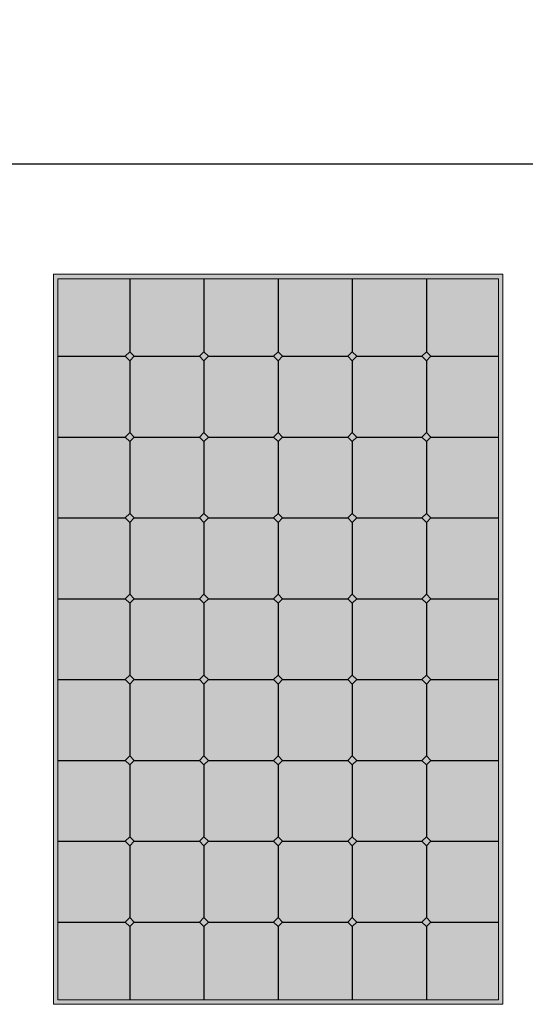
# Model space of a CAD drawing. Header units: millimetres. Extents: x -6697 to 21546, y -3389 to 18959.
# Tile 87 of 153: x 101 to 213, y 5782 to 6002. Entities that reach past the tile are written whole.
import ezdxf

# ---------------------------------------------------------------- set-up
doc = ezdxf.new("R2010")
doc.units = ezdxf.units.MM
doc.layers.add('2DS_OBJ', color=7, linetype='Continuous', lineweight=18, true_color=0xffdf7f)
doc.layers.add('JK-linie pomocnicze', color=40, linetype='Continuous', true_color=0xffbf00)
doc.layers.add('JK-ramka i tabelka', color=1, linetype='Continuous')
doc.layers.add('linie pomocnicze', color=30, linetype='Continuous')
doc.styles.add('WYM--ROMANSSHX-08', font='ROMANS.SHX', dxfattribs={"width": 0.8})
doc.dimstyles.new('ROMANSSHX-K1000250811010', dxfattribs={"dimscale": 100, "dimtxt": 0.2, "dimasz": 0.1, "dimexe": 0.05, "dimexo": 0.1, "dimgap": 0.09, "dimtad": 1, "dimdec": 1, "dimrnd": 0.5, "dimdsep": 46, "dimtxsty": 'WYM--ROMANSSHX-08', "dimblk1": 'ARCHTICK', "dimblk2": 'ARCHTICK', "dimsah": 1, "dimcen": 0.1, "dimclrd": 1, "dimclre": 1, "dimclrt": 2, "dimazin": 0, "dimtfac": 1, "dimtdec": 1, "dimtix": 1, "dimtmove": 2, "dimatfit": 3, "dimfxl": 1, "dimtolj": 1, "dimarcsym": 0})

# ---------------------------------------------------------------- blocks, each defined once
blk = doc.blocks.new('_ArchTick')
at = {"color": 0, "linetype": 'ByBlock', "const_width": 0.15}
blk.add_lwpolyline([(-0.5, -0.5), (0.5, 0.5)], dxfattribs=at)
blk = doc.blocks.new('*D271')
at = {"layer": 'Defpoints', "color": 0, "transparency": 16777216}
for p in [(538.36, 5969.39), (-661.64, 5944.82), (538.36, 5944.82)]:
    blk.add_point(p, dxfattribs=at)
at = {"layer": 'JK-ramka i tabelka', "color": 1, "lineweight": -2, "transparency": 16777216}
for p, q in [((-661.64, 5954.82), (-661.64, 5974.39)), ((538.36, 5954.82), (538.36, 5974.39)), ((-661.64, 5969.39), (538.36, 5969.39))]:
    blk.add_line(p, q, dxfattribs=at)
at = {"layer": 'JK-ramka i tabelka', "color": 1, "lineweight": -2, "transparency": 16777216, "xscale": 10, "yscale": 10, "zscale": 10, "rotation": 180}
blk.add_blockref('_ArchTick', (-661.64, 5969.39), dxfattribs=at)
at = {"layer": 'JK-ramka i tabelka', "color": 1, "lineweight": -2, "transparency": 16777216, "xscale": 10, "yscale": 10, "zscale": 10}
blk.add_blockref('_ArchTick', (538.36, 5969.39), dxfattribs=at)
at = {"layer": 'JK-ramka i tabelka', "color": 2, "transparency": 16777216, "insert": (-61.64, 5988.39), "char_height": 20, "attachment_point": 5, "style": 'WYM--ROMANSSHX-08'}
blk.add_mtext('\\A1;1200', dxfattribs=at)

msp = doc.modelspace()

# ---------------------------------------------------------------- hatches: boundary and pattern name
at = {"layer": 'linie pomocnicze'}
h = msp.add_hatch(color=256, dxfattribs=at)
h.dxf.hatch_style = 1
h.paths.add_polyline_path([(108.36, 5944.82), (108.36, 5782.25), (208.36, 5782.25), (208.36, 5944.82)])
h.paths.add_polyline_path([(109.36, 5943.82), (109.36, 5783.25), (207.36, 5783.25), (207.36, 5943.82)], flags=16)
h.paths.add_polyline_path([(174.86, 5927.57), (175.86, 5926.57), (190.36, 5926.57), (191.36, 5927.57), (192.36, 5926.57), (191.36, 5925.57), (191.36, 5909.57), (192.36, 5908.57), (191.36, 5907.57), (191.36, 5891.57), (192.36, 5890.57), (191.36, 5889.57), (191.36, 5873.57), (192.36, 5872.57), (191.36, 5871.57), (191.36, 5855.57), (192.36, 5854.57), (191.36, 5853.57), (191.36, 5837.57), (192.36, 5836.57), (191.36, 5835.57), (191.36, 5819.57), (192.36, 5818.57), (191.36, 5817.57), (191.36, 5801.57), (192.36, 5800.57), (191.36, 5799.57), (190.36, 5800.57), (175.86, 5800.57), (174.86, 5799.57), (173.86, 5800.57), (159.36, 5800.57), (158.36, 5799.57), (157.36, 5800.57), (142.86, 5800.57), (141.86, 5799.57), (140.86, 5800.57), (126.36, 5800.57), (125.36, 5799.57), (124.36, 5800.57), (125.36, 5801.57), (125.36, 5817.57), (124.36, 5818.57), (125.36, 5819.57), (125.36, 5835.57), (124.36, 5836.57), (125.36, 5837.57), (125.36, 5853.57), (124.36, 5854.57), (125.36, 5855.57), (125.36, 5871.57), (124.36, 5872.57), (125.36, 5873.57), (125.36, 5889.57), (124.36, 5890.57), (125.36, 5891.57), (125.36, 5907.57), (124.36, 5908.57), (125.36, 5909.57), (125.36, 5925.57), (124.36, 5926.57), (125.36, 5927.57), (126.36, 5926.57), (140.86, 5926.57), (141.86, 5927.57), (142.86, 5926.57), (157.36, 5926.57), (158.36, 5927.57), (159.36, 5926.57), (173.86, 5926.57)], flags=0)
h.paths.add_polyline_path([(174.86, 5909.57), (175.86, 5908.57), (174.86, 5907.57), (174.86, 5891.57), (175.86, 5890.57), (174.86, 5889.57), (174.86, 5873.57), (175.86, 5872.57), (174.86, 5871.57), (174.86, 5855.57), (175.86, 5854.57), (174.86, 5853.57), (174.86, 5837.57), (175.86, 5836.57), (174.86, 5835.57), (174.86, 5819.57), (175.86, 5818.57), (174.86, 5817.57), (173.86, 5818.57), (159.36, 5818.57), (158.36, 5817.57), (157.36, 5818.57), (142.86, 5818.57), (141.86, 5817.57), (140.86, 5818.57), (141.86, 5819.57), (141.86, 5835.57), (140.86, 5836.57), (141.86, 5837.57), (141.86, 5853.57), (140.86, 5854.57), (141.86, 5855.57), (141.86, 5871.57), (140.86, 5872.57), (141.86, 5873.57), (141.86, 5889.57), (140.86, 5890.57), (141.86, 5891.57), (141.86, 5907.57), (140.86, 5908.57), (141.86, 5909.57), (142.86, 5908.57), (157.36, 5908.57), (158.36, 5909.57), (159.36, 5908.57), (173.86, 5908.57)], flags=0)
h.paths.add_polyline_path([(158.36, 5891.57), (159.36, 5890.57), (158.36, 5889.57), (158.36, 5873.57), (159.36, 5872.57), (158.36, 5871.57), (158.36, 5855.57), (159.36, 5854.57), (158.36, 5853.57), (158.36, 5837.57), (159.36, 5836.57), (158.36, 5835.57), (157.36, 5836.57), (158.36, 5837.57), (158.36, 5853.57), (157.36, 5854.57), (158.36, 5855.57), (158.36, 5871.57), (157.36, 5872.57), (158.36, 5873.57), (158.36, 5889.57), (157.36, 5890.57)], flags=0)
at = {"layer": 'linie pomocnicze', "true_color": 0xadddf7, "transparency": 33554498}
h = msp.add_hatch(color=141, dxfattribs=at)
h.dxf.hatch_style = 1
h.paths.add_polyline_path([(109.36, 5926.57), (124.36, 5926.57), (125.36, 5927.57), (125.36, 5943.82), (109.36, 5943.82)])
h.paths.add_polyline_path([(125.36, 5927.57), (126.36, 5926.57), (140.86, 5926.57), (141.86, 5927.57), (141.86, 5943.82), (125.36, 5943.82)])
h.paths.add_polyline_path([(141.86, 5927.57), (142.86, 5926.57), (157.36, 5926.57), (158.36, 5927.57), (158.36, 5943.82), (141.86, 5943.82)])
h.paths.add_polyline_path([(173.86, 5926.57), (174.86, 5927.57), (174.86, 5943.82), (158.36, 5943.82), (158.36, 5927.57), (159.36, 5926.57)])
h.paths.add_polyline_path([(190.36, 5926.57), (191.36, 5927.57), (191.36, 5943.82), (174.86, 5943.82), (174.86, 5927.57), (175.86, 5926.57)])
h.paths.add_polyline_path([(207.36, 5926.57), (207.36, 5943.82), (191.36, 5943.82), (191.36, 5927.57), (192.36, 5926.57)])
at = {"layer": 'linie pomocnicze'}
h = msp.add_hatch(color=256, dxfattribs=at)
h.dxf.hatch_style = 1
h.paths.add_polyline_path([(174.86, 5927.57), (173.86, 5926.57), (174.86, 5925.57), (175.86, 5926.57)])
h.paths.add_polyline_path([(191.36, 5927.57), (190.36, 5926.57), (191.36, 5925.57), (192.36, 5926.57)])
h.paths.add_polyline_path([(158.36, 5927.57), (157.36, 5926.57), (158.36, 5925.57), (159.36, 5926.57)])
h.paths.add_polyline_path([(140.86, 5926.57), (141.86, 5925.57), (142.86, 5926.57), (141.86, 5927.57)])
h.paths.add_polyline_path([(124.36, 5926.57), (125.36, 5925.57), (126.36, 5926.57), (125.36, 5927.57)])
at = {"layer": 'linie pomocnicze', "true_color": 0xadddf7, "transparency": 33554498}
h = msp.add_hatch(color=141, dxfattribs=at)
h.dxf.hatch_style = 1
h.paths.add_polyline_path([(109.36, 5908.57), (124.36, 5908.57), (125.36, 5909.57), (125.36, 5925.57), (124.36, 5926.57), (109.36, 5926.57)])
h.paths.add_polyline_path([(126.36, 5926.57), (125.36, 5925.57), (125.36, 5909.57), (126.36, 5908.57), (140.86, 5908.57), (141.86, 5909.57), (141.86, 5925.57), (140.86, 5926.57)])
h.paths.add_polyline_path([(142.86, 5926.57), (141.86, 5925.57), (141.86, 5909.57), (142.86, 5908.57), (157.36, 5908.57), (158.36, 5909.57), (158.36, 5925.57), (157.36, 5926.57)])
h.paths.add_polyline_path([(174.86, 5925.57), (173.86, 5926.57), (159.36, 5926.57), (158.36, 5925.57), (158.36, 5909.57), (159.36, 5908.57), (173.86, 5908.57), (174.86, 5909.57)])
h.paths.add_polyline_path([(174.86, 5909.57), (175.86, 5908.57), (190.36, 5908.57), (191.36, 5909.57), (191.36, 5925.57), (190.36, 5926.57), (175.86, 5926.57), (174.86, 5925.57)])
h.paths.add_polyline_path([(191.36, 5909.57), (192.36, 5908.57), (207.36, 5908.57), (207.36, 5926.57), (192.36, 5926.57), (191.36, 5925.57)])
h.paths.add_polyline_path([(109.36, 5890.57), (124.36, 5890.57), (125.36, 5891.57), (125.36, 5907.57), (124.36, 5908.57), (109.36, 5908.57)])
h.paths.add_polyline_path([(141.86, 5907.57), (140.86, 5908.57), (126.36, 5908.57), (125.36, 5907.57), (125.36, 5891.57), (126.36, 5890.57), (140.86, 5890.57), (141.86, 5891.57)])
h.paths.add_polyline_path([(142.86, 5908.57), (141.86, 5907.57), (141.86, 5891.57), (142.86, 5890.57), (157.36, 5890.57), (158.36, 5891.57), (158.36, 5907.57), (157.36, 5908.57)])
h.paths.add_polyline_path([(158.36, 5891.57), (159.36, 5890.57), (173.86, 5890.57), (174.86, 5891.57), (174.86, 5907.57), (173.86, 5908.57), (159.36, 5908.57), (158.36, 5907.57)])
h.paths.add_polyline_path([(174.86, 5891.57), (175.86, 5890.57), (190.36, 5890.57), (191.36, 5891.57), (191.36, 5907.57), (190.36, 5908.57), (175.86, 5908.57), (174.86, 5907.57)])
h.paths.add_polyline_path([(191.36, 5891.57), (192.36, 5890.57), (207.36, 5890.57), (207.36, 5908.57), (192.36, 5908.57), (191.36, 5907.57)])
h.paths.add_polyline_path([(109.36, 5890.57), (109.36, 5872.57), (124.36, 5872.57), (125.36, 5873.57), (125.36, 5889.57), (124.36, 5890.57)])
h.paths.add_polyline_path([(125.36, 5873.57), (126.36, 5872.57), (140.86, 5872.57), (141.86, 5873.57), (141.86, 5889.57), (140.86, 5890.57), (126.36, 5890.57), (125.36, 5889.57)])
h.paths.add_polyline_path([(158.36, 5889.57), (157.36, 5890.57), (142.86, 5890.57), (141.86, 5889.57), (141.86, 5873.57), (142.86, 5872.57), (157.36, 5872.57), (158.36, 5873.57)])
h.paths.add_polyline_path([(158.36, 5873.57), (159.36, 5872.57), (173.86, 5872.57), (174.86, 5873.57), (174.86, 5889.57), (173.86, 5890.57), (159.36, 5890.57), (158.36, 5889.57)])
h.paths.add_polyline_path([(174.86, 5873.57), (175.86, 5872.57), (190.36, 5872.57), (191.36, 5873.57), (191.36, 5889.57), (190.36, 5890.57), (175.86, 5890.57), (174.86, 5889.57)])
h.paths.add_polyline_path([(191.36, 5873.57), (192.36, 5872.57), (207.36, 5872.57), (207.36, 5890.57), (192.36, 5890.57), (191.36, 5889.57)])
h.paths.add_polyline_path([(109.36, 5854.57), (124.36, 5854.57), (125.36, 5855.57), (125.36, 5871.57), (124.36, 5872.57), (109.36, 5872.57)])
h.paths.add_polyline_path([(140.86, 5854.57), (141.86, 5855.57), (141.86, 5871.57), (140.86, 5872.57), (126.36, 5872.57), (125.36, 5871.57), (125.36, 5855.57), (126.36, 5854.57)])
h.paths.add_polyline_path([(158.36, 5871.57), (157.36, 5872.57), (142.86, 5872.57), (141.86, 5871.57), (141.86, 5855.57), (142.86, 5854.57), (157.36, 5854.57), (158.36, 5855.57)])
h.paths.add_polyline_path([(158.36, 5855.57), (159.36, 5854.57), (173.86, 5854.57), (174.86, 5855.57), (174.86, 5871.57), (173.86, 5872.57), (159.36, 5872.57), (158.36, 5871.57)])
h.paths.add_polyline_path([(174.86, 5855.57), (175.86, 5854.57), (190.36, 5854.57), (191.36, 5855.57), (191.36, 5871.57), (190.36, 5872.57), (175.86, 5872.57), (174.86, 5871.57)])
h.paths.add_polyline_path([(191.36, 5855.57), (192.36, 5854.57), (207.36, 5854.57), (207.36, 5872.57), (192.36, 5872.57), (191.36, 5871.57)])
h.paths.add_polyline_path([(109.36, 5836.57), (124.36, 5836.57), (125.36, 5837.57), (125.36, 5853.57), (124.36, 5854.57), (109.36, 5854.57)])
h.paths.add_polyline_path([(125.36, 5837.57), (126.36, 5836.57), (140.86, 5836.57), (141.86, 5837.57), (141.86, 5853.57), (140.86, 5854.57), (126.36, 5854.57), (125.36, 5853.57)])
h.paths.add_polyline_path([(158.36, 5853.57), (157.36, 5854.57), (142.86, 5854.57), (141.86, 5853.57), (141.86, 5837.57), (142.86, 5836.57), (157.36, 5836.57), (158.36, 5837.57)])
h.paths.add_polyline_path([(158.36, 5837.57), (159.36, 5836.57), (173.86, 5836.57), (174.86, 5837.57), (174.86, 5853.57), (173.86, 5854.57), (159.36, 5854.57), (158.36, 5853.57)])
h.paths.add_polyline_path([(174.86, 5837.57), (175.86, 5836.57), (190.36, 5836.57), (191.36, 5837.57), (191.36, 5853.57), (190.36, 5854.57), (175.86, 5854.57), (174.86, 5853.57)])
h.paths.add_polyline_path([(191.36, 5837.57), (192.36, 5836.57), (207.36, 5836.57), (207.36, 5854.57), (192.36, 5854.57), (191.36, 5853.57)])
h.paths.add_polyline_path([(109.36, 5836.57), (109.36, 5818.57), (124.36, 5818.57), (125.36, 5819.57), (125.36, 5835.57), (124.36, 5836.57)])
h.paths.add_polyline_path([(141.86, 5835.57), (140.86, 5836.57), (126.36, 5836.57), (125.36, 5835.57), (125.36, 5819.57), (126.36, 5818.57), (140.86, 5818.57), (141.86, 5819.57)])
h.paths.add_polyline_path([(158.36, 5835.57), (157.36, 5836.57), (142.86, 5836.57), (141.86, 5835.57), (141.86, 5819.57), (142.86, 5818.57), (157.36, 5818.57), (158.36, 5819.57)])
h.paths.add_polyline_path([(158.36, 5819.57), (159.36, 5818.57), (173.86, 5818.57), (174.86, 5819.57), (174.86, 5835.57), (173.86, 5836.57), (159.36, 5836.57), (158.36, 5835.57)])
h.paths.add_polyline_path([(191.36, 5835.57), (190.36, 5836.57), (175.86, 5836.57), (174.86, 5835.57), (174.86, 5819.57), (175.86, 5818.57), (190.36, 5818.57), (191.36, 5819.57)])
h.paths.add_polyline_path([(191.36, 5819.57), (192.36, 5818.57), (207.36, 5818.57), (207.36, 5836.57), (192.36, 5836.57), (191.36, 5835.57)])
h.paths.add_polyline_path([(125.36, 5817.57), (124.36, 5818.57), (109.36, 5818.57), (109.36, 5800.57), (124.36, 5800.57), (125.36, 5801.57)])
h.paths.add_polyline_path([(141.86, 5817.57), (140.86, 5818.57), (126.36, 5818.57), (125.36, 5817.57), (125.36, 5801.57), (126.36, 5800.57), (140.86, 5800.57), (141.86, 5801.57)])
h.paths.add_polyline_path([(158.36, 5817.57), (157.36, 5818.57), (142.86, 5818.57), (141.86, 5817.57), (141.86, 5801.57), (142.86, 5800.57), (157.36, 5800.57), (158.36, 5801.57)])
h.paths.add_polyline_path([(174.86, 5817.57), (173.86, 5818.57), (159.36, 5818.57), (158.36, 5817.57), (158.36, 5801.57), (159.36, 5800.57), (173.86, 5800.57), (174.86, 5801.57)])
h.paths.add_polyline_path([(174.86, 5801.57), (175.86, 5800.57), (190.36, 5800.57), (191.36, 5801.57), (191.36, 5817.57), (190.36, 5818.57), (175.86, 5818.57), (174.86, 5817.57)])
h.paths.add_polyline_path([(207.36, 5818.57), (192.36, 5818.57), (191.36, 5817.57), (191.36, 5801.57), (192.36, 5800.57), (207.36, 5800.57)])
h.paths.add_polyline_path([(125.36, 5799.57), (124.36, 5800.57), (109.36, 5800.57), (109.36, 5783.25), (125.36, 5783.25)])
h.paths.add_polyline_path([(141.86, 5799.57), (140.86, 5800.57), (126.36, 5800.57), (125.36, 5799.57), (125.36, 5783.25), (141.86, 5783.25)])
h.paths.add_polyline_path([(142.86, 5800.57), (141.86, 5799.57), (141.86, 5783.25), (158.36, 5783.25), (158.36, 5799.57), (157.36, 5800.57)])
h.paths.add_polyline_path([(159.36, 5800.57), (158.36, 5799.57), (158.36, 5783.25), (174.86, 5783.25), (174.86, 5799.57), (173.86, 5800.57)])
h.paths.add_polyline_path([(174.86, 5783.25), (191.36, 5783.25), (191.36, 5799.57), (190.36, 5800.57), (175.86, 5800.57), (174.86, 5799.57)])
h.paths.add_polyline_path([(207.36, 5800.57), (192.36, 5800.57), (191.36, 5799.57), (191.36, 5783.25), (207.36, 5783.25)])
at = {"layer": 'linie pomocnicze'}
h = msp.add_hatch(color=256, dxfattribs=at)
h.dxf.hatch_style = 1
h.paths.add_polyline_path([(125.36, 5907.57), (126.36, 5908.57), (125.36, 5909.57), (124.36, 5908.57)])
h.paths.add_polyline_path([(141.86, 5907.57), (142.86, 5908.57), (141.86, 5909.57), (140.86, 5908.57)])
h.paths.add_polyline_path([(158.36, 5909.57), (157.36, 5908.57), (158.36, 5907.57), (159.36, 5908.57)])
h.paths.add_polyline_path([(173.86, 5908.57), (174.86, 5907.57), (175.86, 5908.57), (174.86, 5909.57)])
h.paths.add_polyline_path([(191.36, 5909.57), (190.36, 5908.57), (191.36, 5907.57), (192.36, 5908.57)])
h = msp.add_hatch(color=256, dxfattribs=at)
h.dxf.hatch_style = 1
h.paths.add_polyline_path([(125.36, 5891.57), (124.36, 5890.57), (125.36, 5889.57), (126.36, 5890.57)])
h.paths.add_polyline_path([(142.86, 5890.57), (141.86, 5891.57), (140.86, 5890.57), (141.86, 5889.57)])
h.paths.add_polyline_path([(157.36, 5890.57), (158.36, 5889.57), (159.36, 5890.57), (158.36, 5891.57)])
h.paths.add_polyline_path([(174.86, 5891.57), (173.86, 5890.57), (174.86, 5889.57), (175.86, 5890.57)])
h.paths.add_polyline_path([(191.36, 5891.57), (190.36, 5890.57), (191.36, 5889.57), (192.36, 5890.57)])
h = msp.add_hatch(color=256, dxfattribs=at)
h.dxf.hatch_style = 1
h.paths.add_polyline_path([(125.36, 5873.57), (124.36, 5872.57), (125.36, 5871.57), (126.36, 5872.57)])
h.paths.add_polyline_path([(141.86, 5873.57), (140.86, 5872.57), (141.86, 5871.57), (142.86, 5872.57)])
h.paths.add_polyline_path([(157.36, 5872.57), (158.36, 5871.57), (159.36, 5872.57), (158.36, 5873.57)])
h.paths.add_polyline_path([(173.86, 5872.57), (174.86, 5871.57), (175.86, 5872.57), (174.86, 5873.57)])
h.paths.add_polyline_path([(190.36, 5872.57), (191.36, 5871.57), (192.36, 5872.57), (191.36, 5873.57)])
h = msp.add_hatch(color=256, dxfattribs=at)
h.dxf.hatch_style = 1
h.paths.add_polyline_path([(124.36, 5854.57), (125.36, 5853.57), (126.36, 5854.57), (125.36, 5855.57)])
h.paths.add_polyline_path([(140.86, 5854.57), (141.86, 5853.57), (142.86, 5854.57), (141.86, 5855.57)])
h.paths.add_polyline_path([(157.36, 5854.57), (158.36, 5853.57), (159.36, 5854.57), (158.36, 5855.57)])
h.paths.add_polyline_path([(173.86, 5854.57), (174.86, 5853.57), (175.86, 5854.57), (174.86, 5855.57)])
h.paths.add_polyline_path([(192.36, 5854.57), (191.36, 5855.57), (190.36, 5854.57), (191.36, 5853.57)])
h = msp.add_hatch(color=256, dxfattribs=at)
h.dxf.hatch_style = 1
h.paths.add_polyline_path([(124.36, 5836.57), (125.36, 5835.57), (126.36, 5836.57), (125.36, 5837.57)])
h.paths.add_polyline_path([(141.86, 5835.57), (142.86, 5836.57), (141.86, 5837.57), (140.86, 5836.57)])
h.paths.add_polyline_path([(157.36, 5836.57), (158.36, 5835.57), (159.36, 5836.57), (158.36, 5837.57)])
h.paths.add_polyline_path([(174.86, 5837.57), (173.86, 5836.57), (174.86, 5835.57), (175.86, 5836.57)])
h.paths.add_polyline_path([(190.36, 5836.57), (191.36, 5835.57), (192.36, 5836.57), (191.36, 5837.57)])
h = msp.add_hatch(color=256, dxfattribs=at)
h.dxf.hatch_style = 1
h.paths.add_polyline_path([(125.36, 5817.57), (126.36, 5818.57), (125.36, 5819.57), (124.36, 5818.57)])
h.paths.add_polyline_path([(140.86, 5818.57), (141.86, 5817.57), (142.86, 5818.57), (141.86, 5819.57)])
h.paths.add_polyline_path([(158.36, 5817.57), (159.36, 5818.57), (158.36, 5819.57), (157.36, 5818.57)])
h.paths.add_polyline_path([(175.86, 5818.57), (174.86, 5819.57), (173.86, 5818.57), (174.86, 5817.57)])
h.paths.add_polyline_path([(190.36, 5818.57), (191.36, 5817.57), (192.36, 5818.57), (191.36, 5819.57)])
h = msp.add_hatch(color=256, dxfattribs=at)
h.dxf.hatch_style = 1
h.paths.add_polyline_path([(125.36, 5801.57), (124.36, 5800.57), (125.36, 5799.57), (126.36, 5800.57)])
h.paths.add_polyline_path([(141.86, 5801.57), (140.86, 5800.57), (141.86, 5799.57), (142.86, 5800.57)])
h.paths.add_polyline_path([(158.36, 5801.57), (157.36, 5800.57), (158.36, 5799.57), (159.36, 5800.57)])
h.paths.add_polyline_path([(173.86, 5800.57), (174.86, 5799.57), (175.86, 5800.57), (174.86, 5801.57)])
h.paths.add_polyline_path([(191.36, 5801.57), (190.36, 5800.57), (191.36, 5799.57), (192.36, 5800.57)])

# ---------------------------------------------------------------- linework, layer by layer
at = {"layer": '2DS_OBJ'}
for points in [[(208.36, 5944.82), (208.36, 5782.25), (108.36, 5782.25), (108.36, 5944.82)], [(207.36, 5943.82), (207.36, 5783.25), (109.36, 5783.25), (109.36, 5943.82)]]:
    msp.add_lwpolyline(points, close=True, dxfattribs=at)
at = {"layer": 'JK-linie pomocnicze'}
for p, q in [((125.36, 5943.82), (125.36, 5927.57)), ((141.86, 5943.82), (141.86, 5927.57)), ((158.36, 5943.82), (158.36, 5927.57)), ((174.86, 5943.82), (174.86, 5927.57)), ((191.36, 5943.82), (191.36, 5927.57)), ((124.36, 5926.57), (125.36, 5927.57)), ((125.36, 5927.57), (126.36, 5926.57)), ((140.86, 5926.57), (141.86, 5927.57)), ((141.86, 5927.57), (142.86, 5926.57)), ((157.36, 5926.57), (158.36, 5927.57)), ((158.36, 5927.57), (159.36, 5926.57)), ((173.86, 5926.57), (174.86, 5927.57)), ((174.86, 5927.57), (175.86, 5926.57)), ((190.36, 5926.57), (191.36, 5927.57)), ((191.36, 5927.57), (192.36, 5926.57)), ((109.36, 5926.57), (124.36, 5926.57)), ((125.36, 5925.57), (124.36, 5926.57)), ((126.36, 5926.57), (125.36, 5925.57)), ((125.36, 5925.57), (125.36, 5909.57)), ((126.36, 5926.57), (140.86, 5926.57)), ((141.86, 5925.57), (140.86, 5926.57)), ((142.86, 5926.57), (141.86, 5925.57)), ((141.86, 5925.57), (141.86, 5909.57)), ((142.86, 5926.57), (157.36, 5926.57)), ((158.36, 5925.57), (157.36, 5926.57)), ((159.36, 5926.57), (158.36, 5925.57)), ((158.36, 5925.57), (158.36, 5909.57)), ((159.36, 5926.57), (173.86, 5926.57)), ((174.86, 5925.57), (173.86, 5926.57)), ((175.86, 5926.57), (174.86, 5925.57)), ((174.86, 5925.57), (174.86, 5909.57)), ((175.86, 5926.57), (190.36, 5926.57)), ((191.36, 5925.57), (190.36, 5926.57)), ((192.36, 5926.57), (191.36, 5925.57)), ((191.36, 5925.57), (191.36, 5909.57)), ((192.36, 5926.57), (207.36, 5926.57)), ((124.36, 5908.57), (125.36, 5909.57)), ((125.36, 5909.57), (126.36, 5908.57)), ((140.86, 5908.57), (141.86, 5909.57)), ((141.86, 5909.57), (142.86, 5908.57)), ((157.36, 5908.57), (158.36, 5909.57)), ((158.36, 5909.57), (159.36, 5908.57)), ((173.86, 5908.57), (174.86, 5909.57)), ((174.86, 5909.57), (175.86, 5908.57)), ((190.36, 5908.57), (191.36, 5909.57)), ((191.36, 5909.57), (192.36, 5908.57)), ((109.36, 5908.57), (124.36, 5908.57)), ((125.36, 5907.57), (124.36, 5908.57)), ((126.36, 5908.57), (125.36, 5907.57)), ((125.36, 5907.57), (125.36, 5891.57)), ((126.36, 5908.57), (140.86, 5908.57)), ((141.86, 5907.57), (140.86, 5908.57)), ((142.86, 5908.57), (141.86, 5907.57)), ((141.86, 5907.57), (141.86, 5891.57)), ((142.86, 5908.57), (157.36, 5908.57)), ((158.36, 5907.57), (157.36, 5908.57)), ((159.36, 5908.57), (158.36, 5907.57)), ((158.36, 5907.57), (158.36, 5891.57)), ((159.36, 5908.57), (173.86, 5908.57)), ((174.86, 5907.57), (173.86, 5908.57)), ((175.86, 5908.57), (174.86, 5907.57)), ((174.86, 5907.57), (174.86, 5891.57)), ((175.86, 5908.57), (190.36, 5908.57)), ((191.36, 5907.57), (190.36, 5908.57)), ((192.36, 5908.57), (191.36, 5907.57)), ((191.36, 5907.57), (191.36, 5891.57)), ((192.36, 5908.57), (207.36, 5908.57)), ((109.36, 5890.57), (124.36, 5890.57)), ((124.36, 5890.57), (125.36, 5891.57)), ((125.36, 5889.57), (124.36, 5890.57)), ((125.36, 5891.57), (126.36, 5890.57)), ((126.36, 5890.57), (125.36, 5889.57)), ((125.36, 5889.57), (125.36, 5873.57)), ((126.36, 5890.57), (140.86, 5890.57)), ((140.86, 5890.57), (141.86, 5891.57)), ((141.86, 5889.57), (140.86, 5890.57)), ((141.86, 5891.57), (142.86, 5890.57)), ((142.86, 5890.57), (141.86, 5889.57)), ((141.86, 5889.57), (141.86, 5873.57)), ((142.86, 5890.57), (157.36, 5890.57)), ((157.36, 5890.57), (158.36, 5891.57)), ((158.36, 5889.57), (157.36, 5890.57)), ((158.36, 5891.57), (159.36, 5890.57)), ((159.36, 5890.57), (158.36, 5889.57)), ((158.36, 5889.57), (158.36, 5873.57)), ((159.36, 5890.57), (173.86, 5890.57)), ((173.86, 5890.57), (174.86, 5891.57)), ((174.86, 5889.57), (173.86, 5890.57)), ((174.86, 5891.57), (175.86, 5890.57)), ((175.86, 5890.57), (174.86, 5889.57)), ((174.86, 5889.57), (174.86, 5873.57)), ((175.86, 5890.57), (190.36, 5890.57)), ((190.36, 5890.57), (191.36, 5891.57)), ((191.36, 5889.57), (190.36, 5890.57)), ((191.36, 5891.57), (192.36, 5890.57)), ((192.36, 5890.57), (191.36, 5889.57)), ((191.36, 5889.57), (191.36, 5873.57)), ((192.36, 5890.57), (207.36, 5890.57)), ((109.36, 5872.57), (124.36, 5872.57)), ((124.36, 5872.57), (125.36, 5873.57)), ((125.36, 5871.57), (124.36, 5872.57)), ((125.36, 5873.57), (126.36, 5872.57)), ((126.36, 5872.57), (125.36, 5871.57)), ((126.36, 5872.57), (140.86, 5872.57)), ((140.86, 5872.57), (141.86, 5873.57)), ((141.86, 5871.57), (140.86, 5872.57)), ((141.86, 5873.57), (142.86, 5872.57)), ((142.86, 5872.57), (141.86, 5871.57)), ((142.86, 5872.57), (157.36, 5872.57)), ((157.36, 5872.57), (158.36, 5873.57)), ((158.36, 5871.57), (157.36, 5872.57)), ((158.36, 5873.57), (159.36, 5872.57)), ((159.36, 5872.57), (158.36, 5871.57)), ((159.36, 5872.57), (173.86, 5872.57)), ((173.86, 5872.57), (174.86, 5873.57)), ((174.86, 5871.57), (173.86, 5872.57)), ((174.86, 5873.57), (175.86, 5872.57)), ((175.86, 5872.57), (174.86, 5871.57)), ((175.86, 5872.57), (190.36, 5872.57)), ((190.36, 5872.57), (191.36, 5873.57)), ((191.36, 5871.57), (190.36, 5872.57)), ((191.36, 5873.57), (192.36, 5872.57)), ((192.36, 5872.57), (191.36, 5871.57)), ((192.36, 5872.57), (207.36, 5872.57)), ((125.36, 5871.57), (125.36, 5855.57)), ((141.86, 5871.57), (141.86, 5855.57)), ((158.36, 5871.57), (158.36, 5855.57)), ((174.86, 5871.57), (174.86, 5855.57)), ((191.36, 5871.57), (191.36, 5855.57)), ((109.36, 5854.57), (124.36, 5854.57)), ((124.36, 5854.57), (125.36, 5855.57)), ((125.36, 5853.57), (124.36, 5854.57)), ((125.36, 5855.57), (126.36, 5854.57)), ((126.36, 5854.57), (125.36, 5853.57)), ((126.36, 5854.57), (140.86, 5854.57)), ((140.86, 5854.57), (141.86, 5855.57)), ((141.86, 5853.57), (140.86, 5854.57)), ((141.86, 5855.57), (142.86, 5854.57)), ((142.86, 5854.57), (141.86, 5853.57)), ((142.86, 5854.57), (157.36, 5854.57)), ((157.36, 5854.57), (158.36, 5855.57)), ((158.36, 5853.57), (157.36, 5854.57)), ((158.36, 5855.57), (159.36, 5854.57)), ((159.36, 5854.57), (158.36, 5853.57)), ((159.36, 5854.57), (173.86, 5854.57)), ((173.86, 5854.57), (174.86, 5855.57)), ((174.86, 5853.57), (173.86, 5854.57)), ((174.86, 5855.57), (175.86, 5854.57)), ((175.86, 5854.57), (174.86, 5853.57)), ((175.86, 5854.57), (190.36, 5854.57)), ((190.36, 5854.57), (191.36, 5855.57)), ((191.36, 5853.57), (190.36, 5854.57)), ((191.36, 5855.57), (192.36, 5854.57)), ((192.36, 5854.57), (191.36, 5853.57)), ((192.36, 5854.57), (207.36, 5854.57)), ((125.36, 5853.57), (125.36, 5837.57)), ((141.86, 5853.57), (141.86, 5837.57)), ((158.36, 5853.57), (158.36, 5837.57)), ((174.86, 5853.57), (174.86, 5837.57)), ((191.36, 5853.57), (191.36, 5837.57)), ((124.36, 5836.57), (125.36, 5837.57)), ((125.36, 5837.57), (126.36, 5836.57)), ((140.86, 5836.57), (141.86, 5837.57)), ((141.86, 5837.57), (142.86, 5836.57)), ((157.36, 5836.57), (158.36, 5837.57)), ((158.36, 5837.57), (159.36, 5836.57)), ((173.86, 5836.57), (174.86, 5837.57)), ((174.86, 5837.57), (175.86, 5836.57)), ((190.36, 5836.57), (191.36, 5837.57)), ((191.36, 5837.57), (192.36, 5836.57)), ((109.36, 5836.57), (124.36, 5836.57)), ((125.36, 5835.57), (124.36, 5836.57)), ((126.36, 5836.57), (125.36, 5835.57)), ((125.36, 5835.57), (125.36, 5819.57)), ((126.36, 5836.57), (140.86, 5836.57)), ((141.86, 5835.57), (140.86, 5836.57)), ((142.86, 5836.57), (141.86, 5835.57)), ((141.86, 5835.57), (141.86, 5819.57)), ((142.86, 5836.57), (157.36, 5836.57)), ((158.36, 5835.57), (157.36, 5836.57)), ((159.36, 5836.57), (158.36, 5835.57)), ((158.36, 5835.57), (158.36, 5819.57)), ((159.36, 5836.57), (173.86, 5836.57)), ((174.86, 5835.57), (173.86, 5836.57)), ((175.86, 5836.57), (174.86, 5835.57)), ((174.86, 5835.57), (174.86, 5819.57)), ((175.86, 5836.57), (190.36, 5836.57)), ((191.36, 5835.57), (190.36, 5836.57)), ((192.36, 5836.57), (191.36, 5835.57)), ((191.36, 5835.57), (191.36, 5819.57)), ((192.36, 5836.57), (207.36, 5836.57)), ((124.36, 5818.57), (125.36, 5819.57)), ((125.36, 5819.57), (126.36, 5818.57)), ((140.86, 5818.57), (141.86, 5819.57)), ((141.86, 5819.57), (142.86, 5818.57)), ((157.36, 5818.57), (158.36, 5819.57)), ((158.36, 5819.57), (159.36, 5818.57)), ((173.86, 5818.57), (174.86, 5819.57)), ((174.86, 5819.57), (175.86, 5818.57)), ((190.36, 5818.57), (191.36, 5819.57)), ((191.36, 5819.57), (192.36, 5818.57)), ((109.36, 5818.57), (124.36, 5818.57)), ((125.36, 5817.57), (124.36, 5818.57)), ((126.36, 5818.57), (125.36, 5817.57)), ((125.36, 5817.57), (125.36, 5801.57)), ((126.36, 5818.57), (140.86, 5818.57)), ((141.86, 5817.57), (140.86, 5818.57)), ((142.86, 5818.57), (141.86, 5817.57)), ((141.86, 5817.57), (141.86, 5801.57)), ((142.86, 5818.57), (157.36, 5818.57)), ((158.36, 5817.57), (157.36, 5818.57)), ((159.36, 5818.57), (158.36, 5817.57)), ((158.36, 5817.57), (158.36, 5801.57)), ((159.36, 5818.57), (173.86, 5818.57)), ((174.86, 5817.57), (173.86, 5818.57)), ((175.86, 5818.57), (174.86, 5817.57)), ((174.86, 5817.57), (174.86, 5801.57)), ((175.86, 5818.57), (190.36, 5818.57)), ((191.36, 5817.57), (190.36, 5818.57)), ((192.36, 5818.57), (191.36, 5817.57)), ((191.36, 5817.57), (191.36, 5801.57)), ((192.36, 5818.57), (207.36, 5818.57)), ((109.36, 5800.57), (124.36, 5800.57)), ((124.36, 5800.57), (125.36, 5801.57)), ((125.36, 5799.57), (124.36, 5800.57)), ((125.36, 5801.57), (126.36, 5800.57)), ((126.36, 5800.57), (125.36, 5799.57)), ((125.36, 5799.57), (125.36, 5783.25)), ((126.36, 5800.57), (140.86, 5800.57)), ((140.86, 5800.57), (141.86, 5801.57)), ((141.86, 5799.57), (140.86, 5800.57)), ((141.86, 5801.57), (142.86, 5800.57)), ((142.86, 5800.57), (141.86, 5799.57)), ((141.86, 5799.57), (141.86, 5783.25)), ((142.86, 5800.57), (157.36, 5800.57)), ((157.36, 5800.57), (158.36, 5801.57)), ((158.36, 5799.57), (157.36, 5800.57)), ((158.36, 5801.57), (159.36, 5800.57)), ((159.36, 5800.57), (158.36, 5799.57)), ((158.36, 5799.57), (158.36, 5783.25)), ((159.36, 5800.57), (173.86, 5800.57)), ((173.86, 5800.57), (174.86, 5801.57)), ((174.86, 5799.57), (173.86, 5800.57)), ((174.86, 5801.57), (175.86, 5800.57)), ((175.86, 5800.57), (174.86, 5799.57)), ((174.86, 5799.57), (174.86, 5783.25)), ((175.86, 5800.57), (190.36, 5800.57)), ((190.36, 5800.57), (191.36, 5801.57)), ((191.36, 5799.57), (190.36, 5800.57)), ((191.36, 5801.57), (192.36, 5800.57)), ((192.36, 5800.57), (191.36, 5799.57)), ((191.36, 5799.57), (191.36, 5783.25)), ((192.36, 5800.57), (207.36, 5800.57))]:
    msp.add_line(p, q, dxfattribs=at)

# ---------------------------------------------------------------- dimensions: what is measured, and where the dimension line sits
at = {"layer": 'JK-ramka i tabelka'}
dim = msp.add_linear_dim(base=(538.36, 5969.39), p1=(-661.64, 5944.82), p2=(538.36, 5944.82), dimstyle='ROMANSSHX-K1000250811010', dxfattribs=at)
dim.commit()
dim.dimension.update_dxf_attribs({"geometry": '*D271', "text_midpoint": (-61.64, 5988.39)})

doc.saveas('drawing.dxf')
